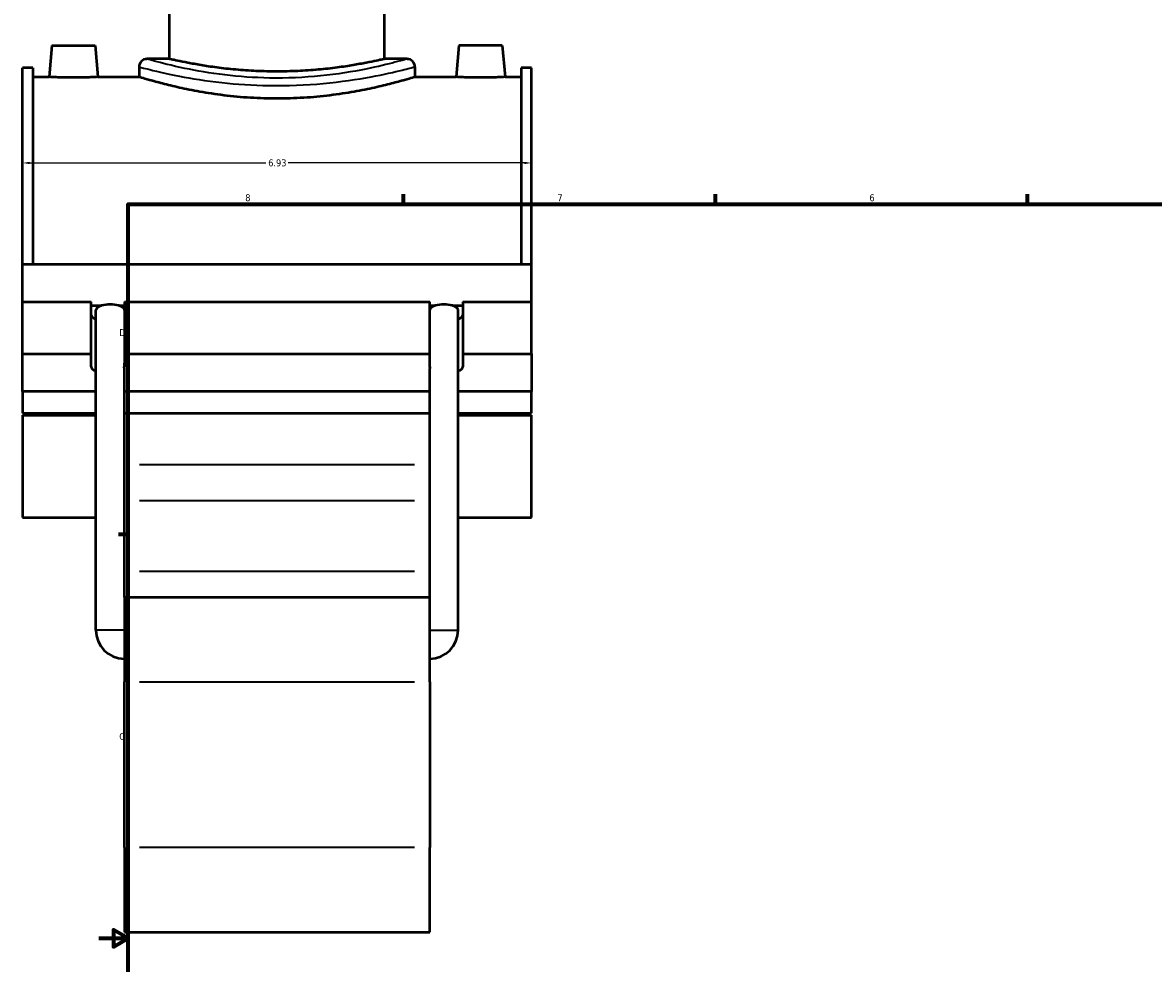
# Model space of a CAD drawing. Header units: inches. Extents: x -0.9 to 57.9, y -1.4 to 56.3.
# Tile 2 of 8: x -0.9 to 14.5, y 10.7 to 23.5. Entities that reach past the tile are written whole.
import ezdxf

# ---------------------------------------------------------------- set-up
doc = ezdxf.new("R2010")
doc.units = ezdxf.units.IN
doc.header["$MEASUREMENT"] = 0
for name, color, linetype, lineweight in [('Border (ANSI)', 7, 'Continuous', 70), ('Dimension (ANSI)', 7, 'Continuous', 25), ('Visible (ANSI)', 7, 'Continuous', 50), ('Visible Narrow (ANSI)', 7, 'Continuous', 35)]:
    doc.layers.add(name, color=color, linetype=linetype, lineweight=lineweight)
doc.styles.add('Note Text (ANSI)', font='tahoma.ttf')
doc.dimstyles.new('Default (ANSI)', dxfattribs={"dimtxt": 0.094488, "dimasz": 0.098425, "dimexe": 0.125, "dimexo": 0.0625, "dimgap": 0.031496, "dimtad": 0, "dimtih": 1, "dimtoh": 1, "dimrnd": 1e-08, "dimzin": 4, "dimdsep": 46, "dimtxsty": 'Note Text (ANSI)', "dimcen": 0.09, "dimdle": 0.393701, "dimclrd": 256, "dimclre": 256, "dimclrt": 5, "dimadec": 0, "dimazin": 1, "dimtfac": 1, "dimtofl": 0, "dimtmove": 0, "dimatfit": 3, "dimfxl": 1, "dimtolj": 1, "dimtzin": 4, "dimlwd": -1, "dimlwe": -1, "dimarcsym": 0})

# ---------------------------------------------------------------- blocks, each defined once
blk = doc.blocks.new('Borders Default Border')
at = {"layer": 'Border (ANSI)'}
for p, q in [((4.25, 21), (4.25, 21.134)), ((8.5, 21), (8.5, 21.134)), ((12.75, 21), (12.75, 21.134)), ((0.5, 16.5), (0.366, 16.5))]:
    blk.add_line(p, q, dxfattribs=at)
at = {"layer": 'Border (ANSI)', "flags": 128}
for points in [[(0.5, 1), (0.5, 21), (33.5, 21), (33.5, 1), (0.5, 1)], [(0.1, 11), (0.5, 11), (0.3, 11.115), (0.3, 10.885), (0.5, 11)]]:
    blk.add_lwpolyline(points, dxfattribs=at)
at = {"layer": 'Border (ANSI)', "color": 5, "true_color": 0x0000ff, "char_height": 0.0945, "attachment_point": 7, "style": 'Note Text (ANSI)'}
for s, insert in [('8', (2.094, 21.038)), ('7', (6.346, 21.04)), ('6', (10.595, 21.038)), ('D', (0.378, 19.203)), ('C', (0.378, 13.701))]:
    blk.add_mtext(s, dxfattribs=dict(at, insert=insert))
blk = doc.blocks.new('*D10')
at = {"layer": 'Defpoints', "color": 0, "transparency": 16777216}
for p in [(5.992, 21.561), (-0.938, 21.039), (5.992, 21.039)]:
    blk.add_point(p, dxfattribs=at)
at = {"layer": 'Dimension (ANSI)', "transparency": 16777216}
for p, q in [((-0.84, 21.561), (2.376, 21.561)), ((5.893, 21.561), (2.678, 21.561))]:
    blk.add_line(p, q, dxfattribs=at)
for points in [[(-0.84, 21.577), (-0.84, 21.545), (-0.938, 21.561)], [(5.893, 21.577), (5.893, 21.545), (5.992, 21.561)]]:
    blk.add_solid(points, dxfattribs=at)
at = {"layer": 'Dimension (ANSI)', "color": 5, "transparency": 16777216, "insert": (2.407, 21.61), "char_height": 0.0945, "attachment_point": 1, "style": 'Note Text (ANSI)'}
blk.add_mtext('\\A1;6.93', dxfattribs=at)

msp = doc.modelspace()

# ---------------------------------------------------------------- linework, layer by layer
at = {"layer": 'Visible (ANSI)'}
for p, q in [((1.063, 22.978), (1.063, 23.783)), ((3.99, 22.978), (3.99, 23.783)), ((-0.54, 23.162), (-0.578, 22.733)), ((-0.54, 23.162), (0.05, 23.162)), ((0.05, 23.162), (0.088, 22.733)), ((5.004, 23.162), (4.966, 22.733)), ((5.594, 23.162), (5.004, 23.162)), ((5.594, 23.162), (5.632, 22.733)), ((1.063, 22.978), (0.755, 22.978)), ((4.298, 22.978), (3.99, 22.978)), ((-0.938, 20.183), (-0.938, 22.855)), ((-0.8, 22.855), (-0.938, 22.855)), ((-0.8, 22.855), (-0.8, 20.183)), ((0.648, 22.87), (0.648, 22.733)), ((4.406, 22.87), (4.406, 22.733)), ((5.853, 22.855), (5.853, 20.183)), ((5.992, 22.855), (5.853, 22.855)), ((5.992, 20.183), (5.992, 22.855)), ((-0.8, 22.733), (-0.578, 22.733)), ((0.088, 22.733), (0.648, 22.733)), ((4.406, 22.733), (4.966, 22.733)), ((5.632, 22.733), (5.853, 22.733)), ((-0.938, 20.183), (5.992, 20.183)), ((-0.938, 19.669), (-0.938, 20.183)), ((5.992, 19.669), (5.992, 20.183)), ((-0.938, 19.669), (-0.003, 19.669)), ((-0.938, 18.963), (-0.938, 19.669)), ((-0.003, 18.963), (-0.003, 19.669)), ((-0.003, 19.618), (0.137, 19.618)), ((0.061, 15.196), (0.061, 19.562)), ((0.372, 19.618), (0.448, 19.618)), ((0.448, 19.669), (0.448, 18.963)), ((0.448, 19.669), (4.606, 19.669)), ((4.606, 18.963), (4.606, 19.669)), ((4.606, 19.618), (4.682, 19.618)), ((4.916, 19.618), (5.057, 19.618)), ((4.992, 15.196), (4.992, 19.562)), ((5.057, 19.669), (5.057, 18.963)), ((5.057, 19.669), (5.992, 19.669)), ((5.992, 18.963), (5.992, 19.669)), ((-0.938, 18.963), (-0.003, 18.963)), ((-0.938, 18.449), (-0.938, 18.963)), ((-0.003, 18.783), (-0.003, 18.963)), ((0.448, 18.963), (0.448, 18.783)), ((0.448, 18.963), (4.606, 18.963)), ((4.606, 18.783), (4.606, 18.963)), ((5.057, 18.963), (5.057, 18.783)), ((5.057, 18.963), (5.992, 18.963)), ((5.992, 18.963), (5.992, 18.449)), ((0.448, 15.647), (0.448, 18.762)), ((4.606, 15.647), (4.606, 18.762)), ((0.061, 18.449), (-0.938, 18.449)), ((-0.938, 18.449), (-0.938, 18.151)), ((4.606, 18.449), (0.448, 18.449)), ((5.992, 18.449), (4.992, 18.449)), ((5.992, 18.151), (5.992, 18.449)), ((-0.938, 18.151), (0.061, 18.151)), ((-0.938, 18.127), (-0.938, 16.732)), ((-0.938, 18.127), (0.061, 18.127)), ((0.448, 18.151), (4.606, 18.151)), ((4.992, 18.151), (5.992, 18.151)), ((4.992, 18.127), (5.992, 18.127)), ((5.992, 16.732), (5.992, 18.127)), ((-0.938, 16.732), (0.061, 16.732)), ((4.992, 16.732), (5.992, 16.732)), ((0.448, 15.647), (0.448, 14.493)), ((0.448, 15.647), (4.606, 15.647)), ((4.606, 14.493), (4.606, 15.647)), ((0.448, 12.238), (0.448, 14.493)), ((4.606, 14.493), (4.606, 12.238)), ((0.448, 12.238), (0.448, 11.084)), ((4.606, 11.084), (4.606, 12.238)), ((0.448, 11.084), (4.606, 11.084))]:
    msp.add_line(p, q, dxfattribs=at)
for centre, radius, start, end in [((0.755, 22.87), 0.107, 90, 180), ((4.298, 22.87), 0.107, 0, 90), ((0.448, 15.196), 0.387, 180, 270), ((4.606, 15.196), 0.387, 270, 0)]:
    msp.add_arc(centre, radius, start, end, dxfattribs=at)
for centre, major_axis, ratio, start_param, end_param in [((0.255, 19.562), (0.193, 0), 0.36397, 2.222936, 3.141593), ((0.255, 19.562), (0.193, 0), 0.36397, 0.918657, 2.222936), ((0.255, 19.562), (0.193, 0), 0.36397, 0, 0.918657), ((4.799, 19.562), (0.193, 0), 0.36397, 2.222936, 3.141593), ((4.799, 19.562), (0.193, 0), 0.36397, 0.918657, 2.222936), ((4.799, 19.562), (0.193, 0), 0.36397, 0, 0.918657), ((0.222, 19.489), (-0.225, 0), 0.34202, 0, 0.775193), ((4.831, 19.489), (0.225, 0), 0.34202, 5.507992, 6.283185), ((0.222, 18.783), (-0.225, 0), 0.34202, 0, 0.775193), ((0.222, 18.783), (0.225, 0), 0.34202, 6.145951, 6.283185), ((0.255, 18.762), (0.193, 0), 0.36397, 0, 0.148249), ((4.831, 18.783), (-0.225, 0), 0.34202, 0, 0.137234), ((4.799, 18.762), (0.193, 0), 0.36397, 2.993344, 3.141593), ((4.831, 18.783), (0.225, 0), 0.34202, 5.507992, 6.283185)]:
    msp.add_ellipse(centre, major_axis=major_axis, ratio=ratio, start_param=start_param, end_param=end_param, dxfattribs=at)
for points, knots in [([(3.99, 22.978), (3.99, 22.978), (3.982, 22.976), (3.944, 22.967), (3.916, 22.961), (3.841, 22.945), (3.795, 22.935), (3.687, 22.915), (3.627, 22.904), (3.497, 22.882), (3.424, 22.871), (3.264, 22.85), (3.178, 22.84), (2.998, 22.824), (2.904, 22.818), (2.714, 22.809), (2.619, 22.807), (2.435, 22.807), (2.339, 22.809), (2.15, 22.818), (2.056, 22.824), (1.876, 22.84), (1.789, 22.85), (1.63, 22.871), (1.557, 22.882), (1.427, 22.904), (1.366, 22.915), (1.259, 22.935), (1.212, 22.945), (1.138, 22.961), (1.109, 22.967), (1.072, 22.976), (1.063, 22.978), (1.063, 22.978)], [5.623182, 5.623182, 5.623182, 5.623182, 6.326045, 6.326045, 7.028908, 7.028908, 7.731771, 7.731771, 8.434634, 8.434634, 9.137566, 9.137566, 9.840499, 9.840499, 10.543432, 10.543432, 11.246364, 11.246364, 11.949297, 11.949297, 12.65223, 12.65223, 13.355162, 13.355162, 14.058095, 14.058095, 14.760958, 14.760958, 15.463821, 15.463821, 16.166684, 16.166684, 16.869546, 16.869546, 16.869546, 16.869546]), ([(0.088, 22.733), (0.088, 22.733), (0.079, 22.732), (0.045, 22.731), (0.02, 22.729), (-0.039, 22.727), (-0.077, 22.726), (-0.159, 22.724), (-0.203, 22.724), (-0.287, 22.724), (-0.332, 22.724), (-0.414, 22.726), (-0.451, 22.727), (-0.51, 22.729), (-0.536, 22.731), (-0.57, 22.732), (-0.578, 22.733), (-0.578, 22.733)], [1.275688, 1.275688, 1.275688, 1.275688, 1.594523, 1.594523, 1.913358, 1.913358, 2.232367, 2.232367, 2.551377, 2.551377, 2.870386, 2.870386, 3.189395, 3.189395, 3.50823, 3.50823, 3.827065, 3.827065, 3.827065, 3.827065]), ([(4.406, 22.733), (4.406, 22.733), (4.394, 22.729), (4.346, 22.715), (4.31, 22.704), (4.214, 22.676), (4.154, 22.66), (4.016, 22.624), (3.938, 22.605), (3.772, 22.568), (3.679, 22.549), (3.474, 22.513), (3.364, 22.496), (3.132, 22.467), (3.012, 22.456), (2.768, 22.441), (2.646, 22.437), (2.408, 22.437), (2.285, 22.441), (2.042, 22.456), (1.921, 22.467), (1.69, 22.496), (1.579, 22.513), (1.375, 22.549), (1.281, 22.568), (1.115, 22.605), (1.037, 22.624), (0.9, 22.66), (0.84, 22.676), (0.744, 22.704), (0.707, 22.715), (0.659, 22.729), (0.648, 22.733), (0.648, 22.733)], [7.241347, 7.241347, 7.241347, 7.241347, 8.146367, 8.146367, 9.051387, 9.051387, 9.956407, 9.956407, 10.861427, 10.861427, 11.766744, 11.766744, 12.672061, 12.672061, 13.577378, 13.577378, 14.482694, 14.482694, 15.388011, 15.388011, 16.293328, 16.293328, 17.198645, 17.198645, 18.103962, 18.103962, 19.008982, 19.008982, 19.914002, 19.914002, 20.819022, 20.819022, 21.724042, 21.724042, 21.724042, 21.724042]), ([(5.632, 22.733), (5.632, 22.733), (5.623, 22.732), (5.589, 22.731), (5.564, 22.729), (5.505, 22.727), (5.467, 22.726), (5.385, 22.724), (5.341, 22.724), (5.299, 22.724), (5.257, 22.724), (5.212, 22.724), (5.13, 22.726), (5.093, 22.727), (5.034, 22.729), (5.008, 22.731), (4.974, 22.732), (4.966, 22.733), (4.966, 22.733)], [3.827065, 3.827065, 3.827065, 3.827065, 4.1459, 4.1459, 4.464735, 4.464735, 4.783744, 4.783744, 5.102753, 5.102753, 5.102753, 5.421762, 5.421762, 5.740771, 5.740771, 6.059606, 6.059606, 6.378441, 6.378441, 6.378441, 6.378441])]:
    msp.add_open_spline(points, degree=3, knots=knots, dxfattribs=at)
for points in [[(0.448, 18.941), (0.448, 18.888), (0.447, 18.831), (0.446, 18.773)], [(4.608, 18.773), (4.606, 18.831), (4.606, 18.888), (4.606, 18.941)]]:
    msp.add_open_spline(points, degree=3, dxfattribs=at)
at = {"layer": 'Visible Narrow (ANSI)'}
for p, q in [((4.398, 17.45), (0.656, 17.45)), ((0.656, 16.964), (4.398, 16.964)), ((0.656, 16.001), (4.398, 16.001)), ((0.445, 15.196), (0.064, 15.196)), ((4.608, 15.196), (4.99, 15.196)), ((0.656, 14.493), (4.398, 14.493)), ((4.398, 12.238), (0.656, 12.238))]:
    msp.add_line(p, q, dxfattribs=at)
for points, knots in [([(4.298, 22.977), (4.298, 22.978), (4.294, 22.976), (4.265, 22.968), (4.212, 22.953), (4.037, 22.907), (3.901, 22.873), (3.558, 22.804), (3.348, 22.77), (2.898, 22.725), (2.659, 22.714), (2.215, 22.722), (2.008, 22.737), (1.614, 22.784), (1.429, 22.816), (1.089, 22.887), (0.946, 22.925), (0.79, 22.967), (0.755, 22.977), (0.755, 22.978)], [21.71201, 21.71201, 21.71201, 21.71201, 22.242303, 22.242303, 23.714005, 23.714005, 25.493701, 25.493701, 27.382388, 27.382388, 29.216619, 29.216619, 30.841791, 30.841791, 32.571458, 32.571458, 34.616904, 34.616904, 36.186694, 36.186694, 36.186694, 36.186694]), ([(0.648, 22.87), (0.648, 22.87), (0.685, 22.86), (0.85, 22.818), (1.002, 22.781), (1.363, 22.712), (1.559, 22.68), (1.977, 22.634), (2.196, 22.619), (2.667, 22.611), (2.921, 22.622), (3.398, 22.666), (3.621, 22.7), (3.984, 22.767), (4.128, 22.8), (4.314, 22.846), (4.37, 22.861), (4.401, 22.869), (4.406, 22.87), (4.406, 22.87)], [-36.186694, -36.186694, -36.186694, -36.186694, -34.616904, -34.616904, -32.571458, -32.571458, -30.841791, -30.841791, -29.216619, -29.216619, -27.382388, -27.382388, -25.493701, -25.493701, -23.714005, -23.714005, -22.242303, -22.242303, -21.71201, -21.71201, -21.71201, -21.71201])]:
    msp.add_open_spline(points, degree=3, knots=knots, dxfattribs=at)

# ---------------------------------------------------------------- block references
msp.add_blockref('Borders Default Border', (0, 0))

# ---------------------------------------------------------------- dimensions: what is measured, and where the dimension line sits
at = {"layer": 'Dimension (ANSI)'}
dim = msp.add_linear_dim(base=(5.992, 21.561), p1=(-0.938, 21.039), p2=(5.992, 21.039), angle=180, dimstyle='Default (ANSI)', override={"dimgap": 0.031496, "dimtih": 0, "dimtoh": 0, "dimdec": 2, "dimse1": 1, "dimse2": 1, "dimtol": 0, "dimlim": 0, "dimtp": 0, "dimtm": 0, "dimtdec": 2, "dimatfit": 1}, dxfattribs=at)
dim.commit()
dim.dimension.update_dxf_attribs({"geometry": '*D10', "text_midpoint": (2.527, 21.561), "dimtype": 160})

doc.saveas('drawing.dxf')
